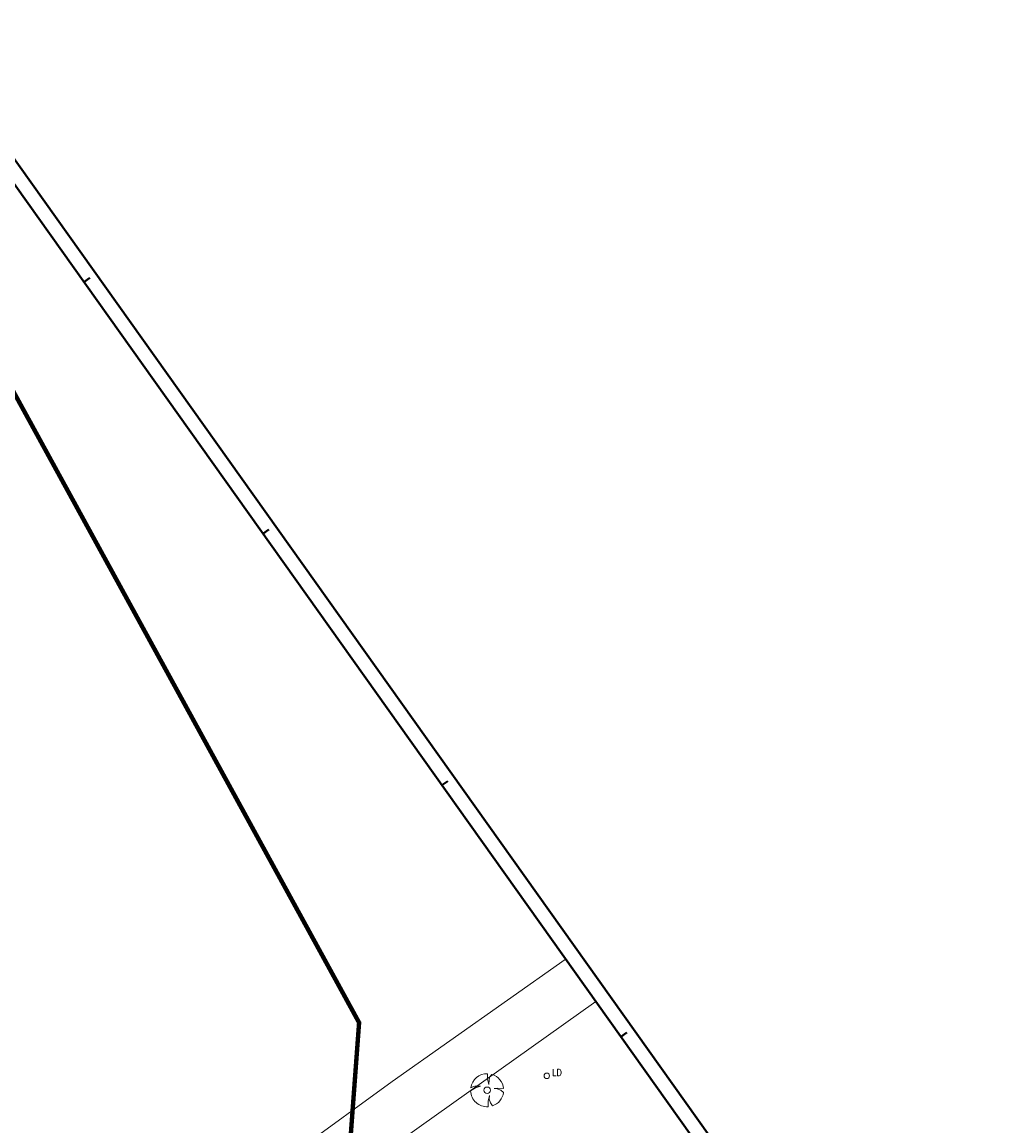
# Model space of a CAD drawing. Header units: metres. Extents: x 148376 to 148659, y 486220 to 486523.
# Tile 22 of 22: x 148527 to 148659, y 486373 to 486523. Entities that reach past the tile are written whole.
import ezdxf

# ---------------------------------------------------------------- set-up
doc = ezdxf.new("R2010")
doc.units = ezdxf.units.M
doc.header["$MEASUREMENT"] = 0
for name, color, linetype, lineweight in [('BWR-best-situatie', 2, 'Continuous', 13), ('TOP-L-topo objecten punt', 7, 'Continuous', 0), ('TOP-L-topo objecten vlak', 7, 'Continuous', 0), ('WVB-alg-onderhoek', 7, 'Continuous', 30), ('WVB-alg-werkgrens', 6, 'Continuous', 53)]:
    doc.layers.add(name, color=color, linetype=linetype, lineweight=lineweight)
doc.styles.add('Style-STANDARD', font='STANDARD.shx')

# ---------------------------------------------------------------- blocks, each defined once
blk = doc.blocks.new('121')
at = {"layer": 'TOP-L-topo objecten punt', "color": 7, "linetype": 'Continuous', "lineweight": 0}
blk.add_circle((0, 0), 0.25, dxfattribs=at)
at = {"layer": 'TOP-L-topo objecten punt', "color": 7, "linetype": 'Continuous', "lineweight": 0, "style": 'Style-STANDARD'}
blk.add_text('LD', height=0.6, dxfattribs=at).set_placement((0.483, 0))
blk = doc.blocks.new('BBOOM')
at = {"layer": 'BWR-best-situatie'}
for p, q in [((0.016, 0.603), (0.016, 0.9)), ((0.016, 0.804), (0.016, 0.871)), ((0.083, 0.318), (0.016, 0.603)), ((0.15, 0.72), (0.116, 0.586)), ((0.26, 0.861), (0.15, 0.72)), ((-0.9, -0.042), (-0.637, 0.135)), ((-0.787, 0.185), (-0.89, 0.134)), ((-0.67, 0.217), (-0.787, 0.185)), ((-0.368, 0.218), (-0.67, 0.217)), ((-0.637, 0.135), (-0.368, 0.218)), ((0.116, 0.586), (0.083, 0.318)), ((0.384, 0.1), (0.586, 0.117)), ((0.551, 0.067), (0.384, 0.1)), ((0.752, 0), (0.551, 0.067)), ((0.586, 0.117), (0.895, 0.092)), ((0.89, -0.121), (0.752, 0)), ((0.133, -0.283), (0.05, -0.603)), ((0.116, -0.484), (0.133, -0.283)), ((0.184, -0.685), (0.116, -0.484)), ((0.05, -0.603), (0.051, -0.899)), ((0.293, -0.851), (0.184, -0.685))]:
    blk.add_line(p, q, dxfattribs=at)
blk.add_circle((0, 0), 0.174, dxfattribs=at)
for start, end in [(88.94952, 171.4867), (5.84469, 73.16138), (182.63746, 273.2485), (289.06871, 352.19696)]:
    blk.add_arc((-0.001, 0), 0.9, start, end, dxfattribs=at)

msp = doc.modelspace()

# ---------------------------------------------------------------- linework, layer by layer
at = {"layer": 'TOP-L-topo objecten vlak', "color": 7, "linetype": 'Continuous', "lineweight": 0}
for p, q in [((148600.88, 486395.63), (148577.36, 486379.01)), ((148600.94, 486395.67), (148600.88, 486395.63)), ((148561.57, 486359.01), (148605.04, 486389.91)), ((148577.36, 486379.01), (148557.66, 486364.75))]:
    msp.add_line(p, q, dxfattribs=at)
at = {"layer": 'WVB-alg-onderhoek', "lineweight": 40}
for p, q in [((148658.81, 486317.82), (148512.68, 486523.12)), ((148536.22, 486488.33), (148535.41, 486487.75)), ((148560.58, 486454.11), (148559.76, 486453.53)), ((148584.93, 486419.89), (148584.11, 486419.31)), ((148609.28, 486385.67), (148608.47, 486385.09))]:
    msp.add_line(p, q, dxfattribs=at)
at = {"layer": 'WVB-alg-onderhoek', "lineweight": 40, "flags": 128}
msp.add_lwpolyline([(148379.6, 486423.49), (148522.24, 486223.07), (148656.02, 486318.28), (148513.37, 486518.7)], close=True, dxfattribs=at)
at = {"layer": 'WVB-alg-werkgrens', "const_width": 0.6, "flags": 128}
msp.add_lwpolyline([(148506.1, 486508.87), (148423.29, 486449.93), (148426.09, 486442.87), (148493.32, 486321.89), (148496.93, 486314.46), (148499.13, 486306.41), (148504.59, 486307.5), (148504.09, 486310.78), (148504.46, 486313.27), (148509.5, 486312.49), (148512.32, 486311.7), (148517.55, 486309.07), (148519.88, 486305.59), (148520.75, 486301.39), (148537.03, 486297.1), (148544.6, 486319.54), (148551.17, 486330.09), (148556.05, 486340.33), (148570.94, 486361.31), (148572.85, 486387.03)], close=True, dxfattribs=at)

# ---------------------------------------------------------------- block references
at = {"layer": 'TOP-L-topo objecten punt', "color": 7, "linetype": 'Continuous', "lineweight": 0}
for name, p, xscale, yscale, zscale in [('BBOOM', (148590.27, 486377.84), 2.5, 2.5, 2.5), ('121', (148598.38, 486379.8), 1.5, 1.5, 1.5)]:
    msp.add_blockref(name, p, dxfattribs=dict(at, xscale=xscale, yscale=yscale, zscale=zscale))

doc.saveas('drawing.dxf')
